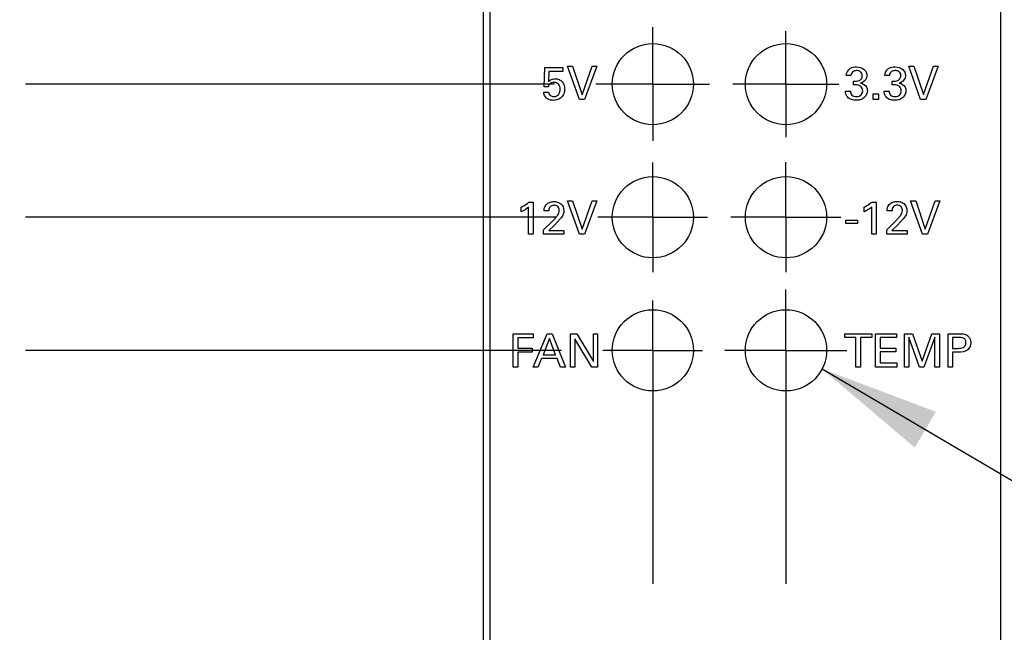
# Model space of a CAD drawing. Header units: inches. Extents: x 0.2 to 16.8, y 0.2 to 10.8.
# Tile 10 of 23: x 7.7 to 9.1, y 6.8 to 7.7. Entities that reach past the tile are written whole.
import ezdxf

# ---------------------------------------------------------------- set-up
doc = ezdxf.new("R2010")
doc.units = ezdxf.units.IN
doc.header["$LTSCALE"] = 0.935
doc.header["$MEASUREMENT"] = 0
doc.linetypes.add('CENTER', pattern=[0.6, 0.375, -0.075, 0.075, -0.075])
doc.layers.get('0').update_dxf_attribs({"linetype": 'CONTINUOUS'})
for name, color, linetype in [('DATUMCURVES', 7, 'CONTINUOUS'), ('DEFAULT_1', 7, 'CENTER'), ('DETAIL', 7, 'CONTINUOUS'), ('DIMENSIONS', 7, 'CONTINUOUS')]:
    doc.layers.add(name, color=color, linetype=linetype)
doc.styles.get("Standard").update_dxf_attribs({"font": 'txt', "width": 0.8})
doc.dimstyles.new('DIMSTYLE_1', dxfattribs={"dimtxt": 0.125, "dimasz": 0.18, "dimexe": 0.125, "dimexo": 0.0625, "dimgap": 0.03125, "dimtad": 0, "dimtih": 1, "dimtoh": 1, "dimdec": 3, "dimzin": 4, "dimdsep": 46, "dimtxsty": 'STANDARD', "dimblk": '_FILLED', "dimblk1": '_FILLED', "dimblk2": '_FILLED', "dimcen": 0.09, "dimadec": 0, "dimazin": 0, "dimtp": 0.005, "dimtm": 0.005, "dimtfac": 1, "dimtdec": 3, "dimtofl": 0, "dimtmove": 0, "dimatfit": 3, "dimldrblk": '_FILLED', "dimfxl": 1, "dimtolj": 1, "dimtzin": 4, "dimarcsym": 0})
doc.dimstyles.get("Standard").update_dxf_attribs({"dimtxt": 0.125, "dimasz": 0.18, "dimexe": 0.125, "dimexo": 0.0625, "dimgap": 0.09, "dimtad": 0, "dimtih": 1, "dimtoh": 1, "dimdec": 3, "dimzin": 4, "dimdsep": 46, "dimtxsty": 'STANDARD', "dimblk": '_FILLED', "dimblk1": '_FILLED', "dimblk2": '_FILLED', "dimcen": 0.09, "dimadec": 0, "dimazin": 0, "dimtol": 1, "dimtp": 0.01, "dimtm": 0.01, "dimtfac": 1, "dimtdec": 3, "dimtofl": 0, "dimtmove": 0, "dimatfit": 3, "dimldrblk": '_FILLED', "dimfxl": 1, "dimtolj": 1, "dimtzin": 4, "dimarcsym": 0})

# ---------------------------------------------------------------- blocks, each defined once
blk = doc.blocks.new('*D5')
at = {"layer": 'DIMENSIONS', "color": 2, "linetype": 'CONTINUOUS'}
blk.add_line((8.4718, 7.2019), (7.6667, 7.2019), dxfattribs=at)
at = {"layer": 'DIMENSIONS', "color": 2, "linetype": 'CONTINUOUS', "insert": (7.6042, 7.2644), "char_height": 0.125, "width": 1.325, "attachment_point": 3, "line_spacing_factor": 0.9}
blk.add_mtext('3.785{\\Ftxt.shx;\\W1.000000;\\H0.125000; }[96.13]', dxfattribs=at)
blk = doc.blocks.new('_FILLED')
at = {"color": 0, "linetype": 'BYBLOCK'}
blk.add_solid([(0, 0), (-1, 0.1736), (-1, -0.1736)], dxfattribs=at)
blk = doc.blocks.new('*D6')
at = {"layer": 'DIMENSIONS', "color": 2, "linetype": 'CONTINUOUS'}
blk.add_line((8.4643, 7.4019), (7.6667, 7.4019), dxfattribs=at)
at = {"layer": 'DIMENSIONS', "color": 2, "linetype": 'CONTINUOUS', "insert": (7.6042, 7.4644), "char_height": 0.125, "width": 1.425, "attachment_point": 3, "line_spacing_factor": 0.9}
blk.add_mtext('3.985{\\Ftxt.shx;\\W1.000000;\\H0.125000; }[101.21]', dxfattribs=at)
blk = doc.blocks.new('*D7')
at = {"layer": 'DIMENSIONS', "color": 2, "linetype": 'CONTINUOUS'}
blk.add_line((8.4613, 7.6019), (7.6667, 7.6019), dxfattribs=at)
at = {"layer": 'DIMENSIONS', "color": 2, "linetype": 'CONTINUOUS', "insert": (7.6042, 7.6644), "char_height": 0.125, "width": 1.425, "attachment_point": 3, "line_spacing_factor": 0.9}
blk.add_mtext('4.185{\\Ftxt.shx;\\W1.000000;\\H0.125000; }[106.29]', dxfattribs=at)
blk = doc.blocks.new('*D8')
at = {"layer": 'DIMENSIONS', "color": 2, "linetype": 'CONTINUOUS'}
blk.add_line((8.3422, 8.2389), (7.6667, 8.2389), dxfattribs=at)
at = {"layer": 'DIMENSIONS', "color": 2, "linetype": 'CONTINUOUS', "insert": (7.6042, 8.3014), "char_height": 0.125, "width": 1.425, "attachment_point": 3, "line_spacing_factor": 0.9}
blk.add_mtext('4.822{\\Ftxt.shx;\\W1.000000;\\H0.125000; }[122.47]', dxfattribs=at)
blk = doc.blocks.new('*D15')
at = {"layer": 'DIMENSIONS', "color": 2, "linetype": 'CONTINUOUS'}
for p, q in [((8.9045, 8.134), (8.9045, 9.0484)), ((8.8092, 7.8946), (8.9045, 8.134)), ((8.8092, 7.744), (8.8092, 7.8946))]:
    blk.add_line(p, q, dxfattribs=at)
at = {"layer": 'DIMENSIONS', "color": 2, "linetype": 'CONTINUOUS', "insert": (8.842, 9.1109), "char_height": 0.125, "width": 1.125, "attachment_point": 1, "rotation": 90, "line_spacing_factor": 0.9}
blk.add_mtext('.161{\\Ftxt.shx;\\W1.000000;\\H0.125000; }[4.09]', dxfattribs=at)

msp = doc.modelspace()

# ---------------------------------------------------------------- linework, layer by layer
at = {"color": 7, "linetype": 'CONTINUOUS'}
for p, q in [((8.3542, 8.3609), (8.3542, 3.9179)), ((8.3642, 8.3309), (8.3642, 4.2609)), ((9.1322, 4.2609), (9.1322, 8.3309))]:
    msp.add_line(p, q, dxfattribs=at)
for centre in [(8.6092, 7.6019), (8.8092, 7.6019), (8.6092, 7.4019), (8.8092, 7.4019), (8.6092, 7.2019), (8.8092, 7.2019)]:
    msp.add_circle(centre, 0.061, dxfattribs=at)
at = {"layer": 'DATUMCURVES', "color": 40, "linetype": 'CONTINUOUS'}
for p, q in [((8.446, 7.5981), (8.4472, 7.6267)), ((8.4472, 7.6267), (8.4742, 7.6267)), ((8.4532, 7.6211), (8.4523, 7.6055)), ((8.4742, 7.6211), (8.4532, 7.6211)), ((8.4742, 7.6267), (8.4742, 7.6211)), ((8.4989, 7.5786), (8.4811, 7.6288)), ((8.4811, 7.6288), (8.4888, 7.6288)), ((8.4888, 7.6288), (8.503, 7.5859)), ((8.503, 7.5859), (8.518, 7.6288)), ((8.525, 7.6288), (8.5065, 7.5786)), ((8.518, 7.6288), (8.525, 7.6288)), ((9.0115, 7.5788), (8.9936, 7.629)), ((8.9936, 7.629), (9.0013, 7.629)), ((9.0013, 7.629), (9.0156, 7.5861)), ((9.0156, 7.5861), (9.0306, 7.629)), ((9.0376, 7.629), (9.0191, 7.5788)), ((9.0306, 7.629), (9.0376, 7.629)), ((8.9066, 7.6147), (8.8995, 7.6147)), ((8.9109, 7.6007), (8.9109, 7.6063)), ((8.9645, 7.6147), (8.9575, 7.6147)), ((8.9688, 7.6007), (8.9688, 7.6063)), ((8.4454, 7.59), (8.4526, 7.59)), ((8.4523, 7.5981), (8.446, 7.5981)), ((8.8988, 7.5912), (8.9061, 7.5912)), ((8.9567, 7.5912), (8.964, 7.5912)), ((8.5065, 7.5786), (8.4989, 7.5786)), ((8.9404, 7.5788), (8.9404, 7.5872)), ((8.9404, 7.5872), (8.9481, 7.5872)), ((8.9481, 7.5788), (8.9404, 7.5788)), ((8.9481, 7.5872), (8.9481, 7.5788)), ((9.0191, 7.5788), (9.0115, 7.5788)), ((8.4989, 7.3765), (8.4811, 7.4266)), ((8.4811, 7.4266), (8.4888, 7.4266)), ((8.4888, 7.4266), (8.503, 7.3838)), ((8.503, 7.3838), (8.518, 7.4266)), ((8.525, 7.4266), (8.5065, 7.3765)), ((8.518, 7.4266), (8.525, 7.4266)), ((8.9386, 7.4247), (8.9447, 7.4247)), ((8.9447, 7.4247), (8.9447, 7.3767)), ((9.0143, 7.3767), (8.9964, 7.4268)), ((8.9964, 7.4268), (9.0041, 7.4268)), ((9.0041, 7.4268), (9.0184, 7.384)), ((9.0184, 7.384), (9.0334, 7.4268)), ((9.0404, 7.4268), (9.0219, 7.3767)), ((9.0334, 7.4268), (9.0404, 7.4268)), ((8.4115, 7.41), (8.4115, 7.417)), ((8.4227, 7.3765), (8.4227, 7.417)), ((8.4232, 7.4246), (8.4294, 7.4246)), ((8.4294, 7.4246), (8.4294, 7.3765)), ((8.4531, 7.4114), (8.4458, 7.4114)), ((8.9269, 7.4102), (8.9269, 7.4172)), ((8.9381, 7.3767), (8.9381, 7.4172)), ((8.9685, 7.4116), (8.9612, 7.4116)), ((8.4452, 7.3828), (8.4577, 7.3952)), ((8.4701, 7.3994), (8.4613, 7.39)), ((8.899, 7.3923), (8.899, 7.3976)), ((8.899, 7.3976), (8.9165, 7.3976)), ((8.9165, 7.3976), (8.9165, 7.3923)), ((8.9605, 7.383), (8.9731, 7.3954)), ((8.9855, 7.3996), (8.9766, 7.3902)), ((8.4452, 7.3765), (8.4452, 7.3828)), ((8.4613, 7.39), (8.4529, 7.382)), ((8.4529, 7.382), (8.4757, 7.382)), ((8.4757, 7.382), (8.4757, 7.3765)), ((8.9165, 7.3923), (8.899, 7.3923)), ((8.9605, 7.3767), (8.9605, 7.383)), ((8.9766, 7.3902), (8.9682, 7.3822)), ((8.9682, 7.3822), (8.9911, 7.3822)), ((8.9911, 7.3822), (8.9911, 7.3767)), ((8.4294, 7.3765), (8.4227, 7.3765)), ((8.4757, 7.3765), (8.4452, 7.3765)), ((8.5065, 7.3765), (8.4989, 7.3765)), ((8.9447, 7.3767), (8.9381, 7.3767)), ((8.9911, 7.3767), (8.9605, 7.3767)), ((9.0219, 7.3767), (9.0143, 7.3767)), ((8.3996, 7.1766), (8.3996, 7.2268)), ((8.3996, 7.2268), (8.4295, 7.2268)), ((8.4067, 7.2209), (8.4067, 7.2052)), ((8.4295, 7.2209), (8.4067, 7.2209)), ((8.4295, 7.1766), (8.4506, 7.2268)), ((8.4295, 7.2268), (8.4295, 7.2209)), ((8.454, 7.2199), (8.4443, 7.1953)), ((8.4506, 7.2268), (8.458, 7.2268)), ((8.4632, 7.1953), (8.454, 7.2199)), ((8.458, 7.2268), (8.4783, 7.1766)), ((8.4856, 7.1766), (8.4856, 7.2268)), ((8.4856, 7.2268), (8.4952, 7.2268)), ((8.4919, 7.2192), (8.4919, 7.1766)), ((8.5174, 7.1766), (8.4919, 7.2192)), ((8.4952, 7.2268), (8.5199, 7.1853)), ((8.5199, 7.1853), (8.5199, 7.2268)), ((8.5199, 7.2268), (8.5263, 7.2268)), ((8.5263, 7.2268), (8.5263, 7.1766)), ((8.8976, 7.221), (8.8976, 7.2269)), ((8.8976, 7.2269), (8.9381, 7.2269)), ((8.9144, 7.221), (8.8976, 7.221)), ((8.9144, 7.1768), (8.9144, 7.221)), ((8.9213, 7.221), (8.9213, 7.1768)), ((8.9381, 7.221), (8.9213, 7.221)), ((8.9381, 7.2269), (8.9381, 7.221)), ((8.9438, 7.1768), (8.9438, 7.2269)), ((8.9438, 7.2269), (8.9753, 7.2269)), ((8.9508, 7.221), (8.9508, 7.2054)), ((8.9753, 7.221), (8.9508, 7.221)), ((8.9753, 7.2269), (8.9753, 7.221)), ((8.9872, 7.1768), (8.9872, 7.2269)), ((8.9872, 7.2269), (8.9995, 7.2269)), ((8.994, 7.2217), (8.994, 7.1768)), ((9.0098, 7.1768), (8.994, 7.2217)), ((8.9995, 7.2269), (9.0137, 7.1856)), ((9.0137, 7.1856), (9.0282, 7.2269)), ((9.0329, 7.2219), (9.0164, 7.1768)), ((9.0282, 7.2269), (9.0397, 7.2269)), ((9.0329, 7.1768), (9.0329, 7.2219)), ((9.0397, 7.2269), (9.0397, 7.1768)), ((9.0527, 7.1768), (9.0527, 7.2269)), ((9.0527, 7.2269), (9.0695, 7.2269)), ((9.0596, 7.2213), (9.0596, 7.2049)), ((9.0693, 7.2213), (9.0596, 7.2213)), ((8.4067, 7.2052), (8.4282, 7.2052)), ((8.4282, 7.2052), (8.4282, 7.1994)), ((8.9508, 7.2054), (8.9741, 7.2054)), ((8.9741, 7.2054), (8.9741, 7.1996)), ((9.0596, 7.2049), (9.0679, 7.2049)), ((8.4067, 7.1994), (8.4067, 7.1766)), ((8.4282, 7.1994), (8.4067, 7.1994)), ((8.442, 7.1897), (8.4366, 7.1766)), ((8.4653, 7.1897), (8.442, 7.1897)), ((8.4443, 7.1953), (8.4632, 7.1953)), ((8.4707, 7.1766), (8.4653, 7.1897)), ((8.9508, 7.1996), (8.9508, 7.1829)), ((8.9741, 7.1996), (8.9508, 7.1996)), ((9.0596, 7.1991), (9.0596, 7.1768)), ((9.0677, 7.1991), (9.0596, 7.1991)), ((8.4067, 7.1766), (8.3996, 7.1766)), ((8.4366, 7.1766), (8.4295, 7.1766)), ((8.4783, 7.1766), (8.4707, 7.1766)), ((8.4919, 7.1766), (8.4856, 7.1766)), ((8.5263, 7.1766), (8.5174, 7.1766)), ((8.9213, 7.1768), (8.9144, 7.1768)), ((8.9759, 7.1768), (8.9438, 7.1768)), ((8.9508, 7.1829), (8.9759, 7.1829)), ((8.9759, 7.1829), (8.9759, 7.1768)), ((8.994, 7.1768), (8.9872, 7.1768)), ((9.0164, 7.1768), (9.0098, 7.1768)), ((9.0397, 7.1768), (9.0329, 7.1768)), ((9.0596, 7.1768), (9.0527, 7.1768))]:
    msp.add_line(p, q, dxfattribs=at)
for points, knots in [([(8.8995, 7.6147), (8.8997, 7.6189), (8.9042, 7.6267), (8.912, 7.6278), (8.9151, 7.6278)], [0, 0, 0, 0, 0.578726, 1, 1, 1, 1]), ([(8.9166, 7.6222), (8.9162, 7.6222), (8.9138, 7.6223), (8.9089, 7.6213), (8.9068, 7.6169), (8.9066, 7.6147)], [0, 0, 0, 0, 0.091509, 0.504512, 1, 1, 1, 1]), ([(8.9109, 7.6063), (8.9137, 7.6061), (8.9181, 7.6063), (8.9223, 7.6093), (8.9236, 7.6121), (8.9239, 7.6149), (8.9235, 7.618), (8.9215, 7.6207), (8.9189, 7.6218), (8.9173, 7.6221), (8.9166, 7.6222)], [0, 0, 0, 0, 0.286226, 0.431037, 0.508947, 0.599829, 0.721666, 0.823628, 0.927252, 1, 1, 1, 1]), ([(8.9151, 7.6278), (8.9192, 7.6278), (8.9274, 7.6258), (8.9308, 7.6181), (8.9308, 7.6148)], [0, 0, 0, 0, 0.559083, 1, 1, 1, 1]), ([(8.9575, 7.6147), (8.9576, 7.6189), (8.9621, 7.6267), (8.9699, 7.6278), (8.973, 7.6278)], [0, 0, 0, 0, 0.578744, 1, 1, 1, 1]), ([(8.9745, 7.6222), (8.9741, 7.6222), (8.9717, 7.6223), (8.9668, 7.6213), (8.9647, 7.6169), (8.9645, 7.6147)], [0, 0, 0, 0, 0.091481, 0.50454, 1, 1, 1, 1]), ([(8.9688, 7.6063), (8.9716, 7.6061), (8.976, 7.6063), (8.9802, 7.6093), (8.9815, 7.6121), (8.9818, 7.6149), (8.9814, 7.618), (8.9794, 7.6207), (8.9769, 7.6218), (8.9752, 7.6221), (8.9745, 7.6222)], [0, 0, 0, 0, 0.286235, 0.431051, 0.508964, 0.599849, 0.721689, 0.823652, 0.927267, 1, 1, 1, 1]), ([(8.973, 7.6278), (8.9772, 7.6278), (8.9853, 7.6258), (8.9887, 7.6181), (8.9887, 7.6148)], [0, 0, 0, 0, 0.559083, 1, 1, 1, 1]), ([(8.4523, 7.6055), (8.4534, 7.6066), (8.4553, 7.6082), (8.4589, 7.6097), (8.4633, 7.6102), (8.4687, 7.6092), (8.4736, 7.6054), (8.4763, 7.6001), (8.4771, 7.5939), (8.4761, 7.5875), (8.4737, 7.5838), (8.4722, 7.5823)], [0, 0, 0, 0, 0.092708, 0.157289, 0.235786, 0.369467, 0.487493, 0.606074, 0.730971, 0.869663, 1, 1, 1, 1]), ([(8.4701, 7.5943), (8.4701, 7.5969), (8.4691, 7.6012), (8.4647, 7.6042), (8.461, 7.6048), (8.4573, 7.6042), (8.4539, 7.602), (8.4528, 7.5995), (8.4523, 7.5981)], [0, 0, 0, 0, 0.296566, 0.426541, 0.568378, 0.708748, 0.829699, 1, 1, 1, 1]), ([(8.9308, 7.6148), (8.9308, 7.6137), (8.9302, 7.6085), (8.9252, 7.6044), (8.9212, 7.6035)], [0, 0, 0, 0, 0.209237, 1, 1, 1, 1]), ([(8.9212, 7.6035), (8.9248, 7.603), (8.9304, 7.5995), (8.9315, 7.5937), (8.9315, 7.5918)], [0, 0, 0, 0, 0.651322, 1, 1, 1, 1]), ([(8.9887, 7.6148), (8.9887, 7.6137), (8.9881, 7.6085), (8.9831, 7.6044), (8.9791, 7.6035)], [0, 0, 0, 0, 0.20925, 1, 1, 1, 1]), ([(8.9791, 7.6035), (8.9827, 7.603), (8.9884, 7.5995), (8.9894, 7.5937), (8.9894, 7.5918)], [0, 0, 0, 0, 0.651302, 1, 1, 1, 1]), ([(8.4722, 7.5823), (8.4706, 7.5808), (8.4667, 7.5783), (8.4602, 7.5772), (8.4543, 7.578), (8.4479, 7.5812), (8.4455, 7.5866), (8.4454, 7.59)], [0, 0, 0, 0, 0.186264, 0.395158, 0.555277, 0.701905, 1, 1, 1, 1]), ([(8.4526, 7.59), (8.4526, 7.589), (8.4534, 7.5851), (8.4579, 7.5832), (8.4606, 7.5832)], [0, 0, 0, 0, 0.284619, 1, 1, 1, 1]), ([(8.4606, 7.5832), (8.4636, 7.5832), (8.4693, 7.5863), (8.4701, 7.592), (8.4701, 7.5943)], [0, 0, 0, 0, 0.567498, 1, 1, 1, 1]), ([(8.9315, 7.5918), (8.9315, 7.5883), (8.9289, 7.5826), (8.9219, 7.5783), (8.9148, 7.5773), (8.9075, 7.5783), (8.9016, 7.5818), (8.899, 7.5868), (8.8988, 7.5899), (8.8988, 7.5912)], [0, 0, 0, 0, 0.219625, 0.348912, 0.504957, 0.661124, 0.807867, 0.918014, 1, 1, 1, 1]), ([(8.9061, 7.5912), (8.9061, 7.5892), (8.9072, 7.5858), (8.9112, 7.5836), (8.9151, 7.5832), (8.9191, 7.5837), (8.9233, 7.5863), (8.9245, 7.5897), (8.9245, 7.5919)], [0, 0, 0, 0, 0.220506, 0.337709, 0.480938, 0.641296, 0.770907, 1, 1, 1, 1]), ([(8.9245, 7.5919), (8.9246, 7.594), (8.9232, 7.5981), (8.9183, 7.6005), (8.9143, 7.6008), (8.912, 7.6007), (8.9109, 7.6007)], [0, 0, 0, 0, 0.339063, 0.636488, 0.820228, 1, 1, 1, 1]), ([(8.9894, 7.5918), (8.9894, 7.5883), (8.9868, 7.5826), (8.9798, 7.5783), (8.9727, 7.5773), (8.9654, 7.5783), (8.9595, 7.5818), (8.9569, 7.5868), (8.9567, 7.5899), (8.9567, 7.5912)], [0, 0, 0, 0, 0.219647, 0.348948, 0.505025, 0.661175, 0.807723, 0.918, 1, 1, 1, 1]), ([(8.964, 7.5912), (8.964, 7.5892), (8.9652, 7.5858), (8.9692, 7.5836), (8.973, 7.5832), (8.977, 7.5837), (8.9812, 7.5863), (8.9824, 7.5897), (8.9825, 7.5919)], [0, 0, 0, 0, 0.220516, 0.337722, 0.480932, 0.641292, 0.770904, 1, 1, 1, 1]), ([(8.9825, 7.5919), (8.9825, 7.594), (8.9811, 7.5981), (8.9762, 7.6005), (8.9722, 7.6008), (8.9699, 7.6007), (8.9688, 7.6007)], [0, 0, 0, 0, 0.339063, 0.636488, 0.820228, 1, 1, 1, 1]), ([(8.4458, 7.4114), (8.4459, 7.4131), (8.4462, 7.4158), (8.4478, 7.4194), (8.4507, 7.4227), (8.4552, 7.425), (8.4608, 7.4257), (8.4661, 7.425), (8.4732, 7.4217), (8.4756, 7.4154), (8.4756, 7.4114)], [0, 0, 0, 0, 0.10653, 0.176504, 0.258733, 0.390361, 0.503455, 0.623516, 0.740594, 1, 1, 1, 1]), ([(8.9269, 7.4172), (8.9301, 7.4189), (8.9341, 7.4213), (8.9378, 7.4241), (8.9386, 7.4247)], [0, 0, 0, 0, 0.787903, 1, 1, 1, 1]), ([(8.9612, 7.4116), (8.9613, 7.4132), (8.9615, 7.416), (8.9632, 7.4196), (8.966, 7.4229), (8.9706, 7.4252), (8.9762, 7.4259), (8.9815, 7.4252), (8.9886, 7.4219), (8.9909, 7.4156), (8.9909, 7.4116)], [0, 0, 0, 0, 0.106547, 0.176484, 0.258585, 0.390405, 0.503243, 0.623464, 0.740614, 1, 1, 1, 1]), ([(8.4115, 7.417), (8.4148, 7.4187), (8.4188, 7.4211), (8.4225, 7.4239), (8.4232, 7.4246)], [0, 0, 0, 0, 0.787484, 1, 1, 1, 1]), ([(8.4687, 7.412), (8.4687, 7.4127), (8.4685, 7.4144), (8.4675, 7.417), (8.4655, 7.4189), (8.4632, 7.4197), (8.4609, 7.4199), (8.4586, 7.4197), (8.456, 7.4187), (8.454, 7.4166), (8.4532, 7.4138), (8.4531, 7.4121), (8.4531, 7.4114)], [0, 0, 0, 0, 0.087688, 0.197065, 0.321231, 0.396373, 0.487342, 0.588031, 0.669537, 0.802902, 0.918403, 1, 1, 1, 1]), ([(8.4577, 7.3952), (8.459, 7.3965), (8.4617, 7.3991), (8.4652, 7.4034), (8.468, 7.4075), (8.4687, 7.4107), (8.4687, 7.412)], [0, 0, 0, 0, 0.272331, 0.54233, 0.811135, 1, 1, 1, 1]), ([(8.4756, 7.4114), (8.4756, 7.4107), (8.4755, 7.4062), (8.4724, 7.4023), (8.4701, 7.3994)], [0, 0, 0, 0, 0.167837, 1, 1, 1, 1]), ([(8.9841, 7.4122), (8.9841, 7.4129), (8.9839, 7.4146), (8.9829, 7.4172), (8.9809, 7.4191), (8.9785, 7.4199), (8.9763, 7.4201), (8.9739, 7.4199), (8.9714, 7.4189), (8.9694, 7.4167), (8.9686, 7.414), (8.9685, 7.4123), (8.9685, 7.4116)], [0, 0, 0, 0, 0.087694, 0.197106, 0.321286, 0.39637, 0.487206, 0.588043, 0.669617, 0.802972, 0.918432, 1, 1, 1, 1]), ([(8.9731, 7.3954), (8.9744, 7.3967), (8.977, 7.3993), (8.9806, 7.4036), (8.9834, 7.4077), (8.9841, 7.4109), (8.9841, 7.4122)], [0, 0, 0, 0, 0.272177, 0.542361, 0.811112, 1, 1, 1, 1]), ([(8.9909, 7.4116), (8.9909, 7.4109), (8.9908, 7.4064), (8.9878, 7.4025), (8.9855, 7.3996)], [0, 0, 0, 0, 0.167811, 1, 1, 1, 1]), ([(9.0695, 7.2269), (9.0721, 7.2269), (9.0771, 7.2271), (9.0832, 7.2236), (9.0863, 7.2186), (9.0874, 7.2115), (9.0833, 7.2002), (9.073, 7.1991), (9.0677, 7.1991)], [0, 0, 0, 0, 0.153037, 0.283886, 0.385042, 0.489452, 0.694338, 1, 1, 1, 1]), ([(9.0679, 7.2049), (9.0691, 7.2049), (9.0717, 7.205), (9.0755, 7.2058), (9.0782, 7.2081), (9.0793, 7.2109), (9.0796, 7.2134), (9.0793, 7.2159), (9.0783, 7.2185), (9.0759, 7.2206), (9.0725, 7.2213), (9.0704, 7.2213), (9.0693, 7.2213)], [0, 0, 0, 0, 0.119916, 0.244797, 0.36861, 0.440324, 0.527884, 0.611208, 0.678372, 0.790996, 0.900587, 1, 1, 1, 1])]:
    msp.add_open_spline(points, degree=3, knots=knots, dxfattribs=at)
for points in [[(8.4227, 7.417), (8.4194, 7.4142), (8.4155, 7.4119), (8.4115, 7.41)], [(8.9381, 7.4172), (8.9347, 7.4144), (8.9309, 7.4121), (8.9269, 7.4102)]]:
    msp.add_open_spline(points, degree=3, dxfattribs=at)
at = {"layer": 'DEFAULT_1', "color": 7, "linetype": 'CENTER'}
for p, q in [((8.6092, 7.6019), (8.6092, 7.6873)), ((8.8092, 7.6019), (8.8092, 7.6815)), ((8.6092, 7.6019), (8.5238, 7.6019)), ((8.6092, 7.6019), (8.6092, 7.5165)), ((8.6092, 7.6019), (8.6946, 7.6019)), ((8.8092, 7.6019), (8.7296, 7.6019)), ((8.8092, 7.6019), (8.8092, 7.5224)), ((8.8092, 7.6019), (8.8888, 7.6019)), ((8.6092, 7.4019), (8.6092, 7.4843)), ((8.8092, 7.4019), (8.8092, 7.4845)), ((8.6092, 7.4019), (8.5268, 7.4019)), ((8.6092, 7.4019), (8.6092, 7.3195)), ((8.6092, 7.4019), (8.6916, 7.4019)), ((8.8092, 7.4019), (8.7266, 7.4019)), ((8.8092, 7.4019), (8.8092, 7.3193)), ((8.8092, 7.4019), (8.8918, 7.4019)), ((8.8092, 7.2019), (8.8092, 7.2935)), ((8.6092, 7.2019), (8.6092, 7.2768)), ((8.6092, 7.2019), (8.5343, 7.2019)), ((8.6092, 7.2019), (8.6092, 6.792)), ((8.6092, 7.2019), (8.684, 7.2019)), ((8.8092, 7.2019), (8.7176, 7.2019)), ((8.8092, 7.2019), (8.8092, 6.795)), ((8.8092, 7.2019), (8.9008, 7.2019))]:
    msp.add_line(p, q, dxfattribs=at)

# ---------------------------------------------------------------- dimensions: what is measured, and where the dimension line sits
at = {"layer": 'DIMENSIONS', "color": 2, "linetype": 'CONTINUOUS'}
for feature_location, offset, origin, picture, middle in [((8.8091913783, 7.7439833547), (0.0952766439, 1.3044395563), (8.6481913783, 7.6814833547), '*D15', (8.9044680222, 9.673422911)), ((8.3422, 8.2389), (-0.6755, 0), (8.4047, 3.4171), '*D8', (6.8917, 8.2389)), ((8.4613, 7.6019), (-0.7946, 0), (8.5238, 3.4171), '*D7', (6.8917, 7.6019)), ((8.4643, 7.4019), (-0.7976, 0), (8.5268, 3.4171), '*D6', (6.8917, 7.4019)), ((8.4718, 7.2019), (-0.8052, 0), (8.5343, 3.4171), '*D5', (6.9417, 7.2019))]:
    dim = msp.add_ordinate_dim(feature_location=feature_location, offset=offset, dtype=0, origin=origin, dimstyle='DIMSTYLE_1', dxfattribs=at)
    dim.commit()
    dim.dimension.update_dxf_attribs({"geometry": picture, "text_midpoint": middle})

# ---------------------------------------------------------------- leaders
at = {"layer": 'DETAIL', "color": 2, "linetype": 'CONTINUOUS'}
msp.add_leader([(8.8634, 7.174), (9.8922, 6.5686), (10.0722, 6.5686)], dimstyle='STANDARD', override={"dimtad": 0}, dxfattribs=at)

doc.saveas('drawing.dxf')
